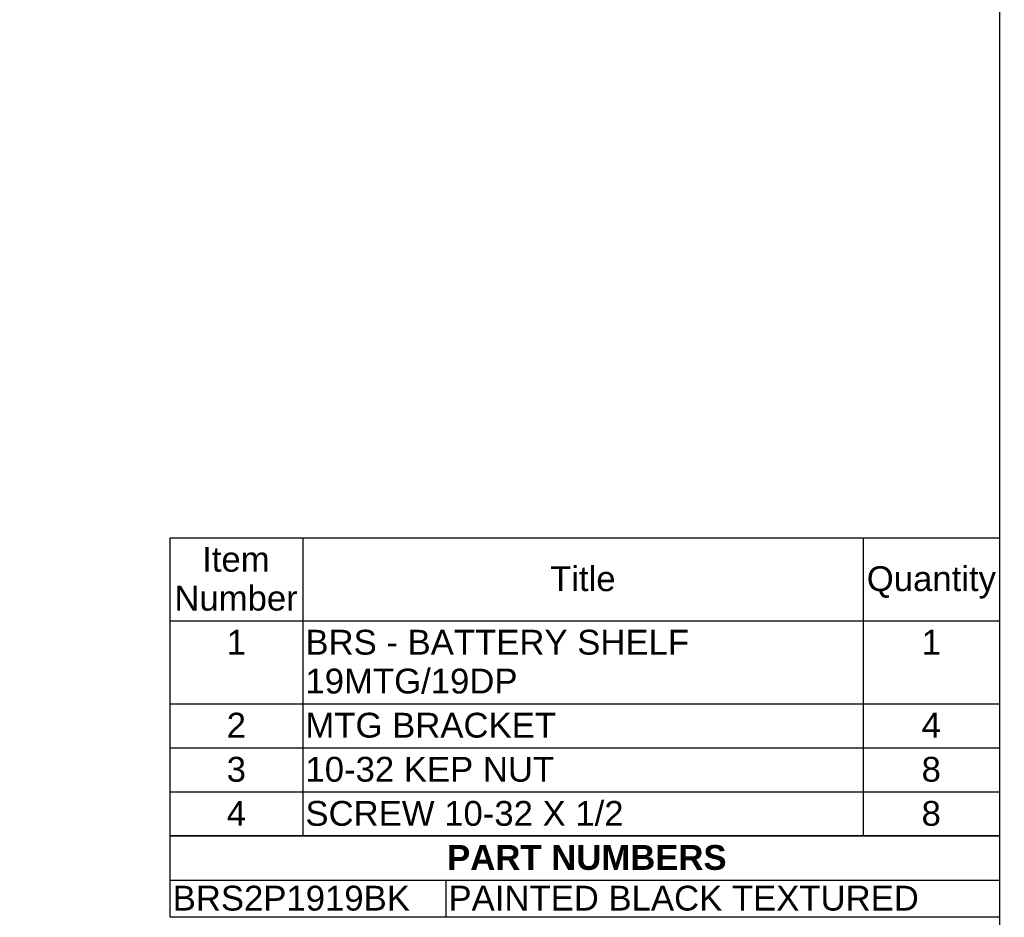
# Model space of a CAD drawing. Header units: inches. Extents: x 0 to 100, y 0 to 75.
# Tile 12 of 13: x 76 to 100, y 16 to 37. Entities that reach past the tile are written whole.
import ezdxf
from ezdxf import colors
from ezdxf.entities.mleader import LeaderData, LeaderLine
from ezdxf.enums import TextEntityAlignment as Align
from ezdxf.math import Vec2, Vec3

# ---------------------------------------------------------------- set-up
doc = ezdxf.new("R2010")
doc.units = ezdxf.units.IN
doc.header["$MEASUREMENT"] = 0
doc.layers.add('Default', color=7, linetype='Continuous')
doc.styles.add('SEACAD_Arial', font='arial.ttf')
doc.styles.add('SEACAD_ArialB', font='arialbd.ttf')

# ---------------------------------------------------------------- blocks, each defined once
blk = doc.blocks.new('SE')
at = {"color": 7, "linetype": 'Continuous'}
for p, q in [((83.098, 24.951), (83.098, 22.946)), ((96.636, 24.951), (96.636, 22.946)), ((79.892, 22.946), (99.927, 22.946)), ((83.098, 22.946), (83.098, 20.942)), ((96.636, 22.946), (96.636, 20.942)), ((79.892, 20.942), (99.927, 20.942)), ((83.098, 20.942), (83.098, 19.876)), ((96.636, 20.942), (96.636, 19.876)), ((79.892, 19.876), (99.927, 19.876)), ((83.098, 19.876), (83.098, 18.811)), ((96.636, 19.876), (96.636, 18.811)), ((79.892, 18.811), (99.927, 18.811)), ((83.098, 18.811), (83.098, 17.745)), ((96.636, 18.811), (96.636, 17.745))]:
    blk.add_line(p, q, dxfattribs=at)
blk.add_lwpolyline([(79.892, 17.745), (79.892, 24.951), (99.927, 24.951), (99.927, 17.745), (79.892, 17.745)], dxfattribs=at)
at = {"color": 7, "linetype": 'Continuous', "style": 'SEACAD_Arial'}
for s, p in [('Item', (80.667, 24.731)), ('Title', (89.072, 24.262)), ('Quantity', (96.723, 24.262)), ('Number', (79.995, 23.792)), ('1', (81.26, 22.727)), ('BRS - BATTERY SHELF', (83.162, 22.727)), ('1', (98.047, 22.727)), ('19MTG/19DP', (83.162, 21.788)), ('2', (81.26, 20.722)), ('MTG BRACKET', (83.162, 20.722)), ('4', (98.047, 20.722)), ('3', (81.26, 19.657)), ('10-32 KEP NUT', (83.162, 19.657)), ('8', (98.047, 19.657)), ('4', (81.26, 18.591)), ('SCREW 10-32 X 1/2', (83.162, 18.591)), ('8', (98.047, 18.591))]:
    blk.add_text(s, height=0.6, dxfattribs=at).set_placement(p, align=Align.TOP_LEFT)
blk = doc.blocks.new('SE1')
at = {"color": 7, "linetype": 'Continuous'}
for p, q in [((79.892, 16.68), (99.931, 16.68)), ((86.555, 16.68), (86.555, 15.78))]:
    blk.add_line(p, q, dxfattribs=at)
blk.add_lwpolyline([(79.892, 15.78), (79.892, 17.745), (99.931, 17.745), (99.931, 15.78), (79.892, 15.78)], dxfattribs=at)
for s, style, p in [('PART NUMBERS', 'SEACAD_ArialB', (86.585, 17.526)), ('BRS2P1919BK', 'SEACAD_Arial', (79.955, 16.543)), ('PAINTED BLACK TEXTURED', 'SEACAD_Arial', (86.618, 16.543))]:
    blk.add_text(s, height=0.6, dxfattribs=dict(at, style=style)).set_placement(p, align=Align.TOP_LEFT)
blk = doc.blocks.new('_DOT')
at = {"color": 0}
blk.add_line((0, 0), (-1, 0), dxfattribs=at)
at = {"color": 0, "const_width": 0.333}
blk.add_lwpolyline([(-0.1665, 0, 1), (0.1665, 0, 1)], format="xyb", close=True, dxfattribs=at)
blk = doc.blocks.new('Block222')
at = {"layer": 'Default', "color": 7, "linetype": 'Continuous'}
ml = blk.add_multileader_mtext('Standard', dxfattribs=at)
ml.set_content('{\\pxsm0.9;\\fArial|b1||i0||c0|p34;\\W1.;BRS2P1919BK\\P}', color=7)
ml.set_leader_properties()
ml.set_arrow_properties(name='DOT')
ml.build(insert=Vec2(0, 0))
ml.multileader.update_dxf_attribs({"leader_type": 0, "dogleg_length": 0, "arrow_head_size": 2.25})
ctx = ml.context
ctx.base_point, ctx.char_height, ctx.arrow_head_size, ctx.landing_gap_size = Vec3(151.414, -85.88), 2.25, 2.25, 0.787
ctx.text_align_type = 1
notes = []
notes.append((ctx, [(0, (0, 0, 0), (0, 0), (1, 0), 1, [])]))
ctx.mtext.insert, ctx.mtext.alignment = Vec3(162.383, -84.733), 2
for ctx, leaders in notes:
    for number, flags, end, landing, length, lines in leaders:
        leader = LeaderData()
        leader.index, (leader.has_last_leader_line, leader.has_dogleg_vector, leader.attachment_direction) = number, flags
        leader.last_leader_point, leader.dogleg_vector, leader.dogleg_length = Vec3(end), Vec3(landing), length
        for number, points, colour, breaks in lines:
            line = LeaderLine()
            line.index, line.vertices, line.color, line.breaks = number, Vec3.list(points), colors.encode_raw_color(colour), breaks
            leader.lines.append(line)
        ctx.leaders.append(leader)

msp = doc.modelspace()

# ---------------------------------------------------------------- linework, layer by layer
at = {"layer": 'Default', "color": 7, "linetype": 'Continuous'}
msp.add_line((99.937, 0), (99.937, 74.938), dxfattribs=at)

# ---------------------------------------------------------------- block references
for name in ['SE', 'SE1']:
    msp.add_blockref(name, (0, 0))
at = {"layer": 'Default', "color": 7, "xscale": 0.38, "yscale": 0.38, "zscale": 0.38}
msp.add_blockref('Block222', (33.641, 33.505), dxfattribs=at)

doc.saveas('drawing.dxf')
